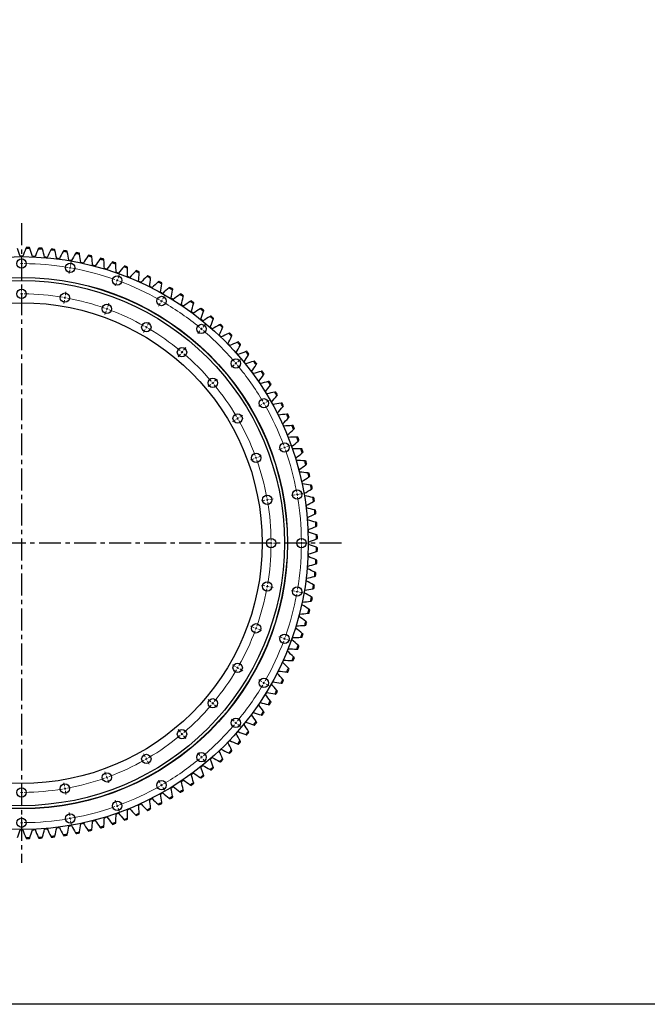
# Model space of a CAD drawing. Header units: millimetres. Extents: x 65 to 5169, y 6149 to 10179.
# Tile 2 of 15: x 1344 to 2617, y 6149 to 8148. Entities that reach past the tile are written whole.
import ezdxf

# ---------------------------------------------------------------- set-up
doc = ezdxf.new("R2010")
doc.units = ezdxf.units.MM
doc.header["$LTSCALE"] = 20
doc.linetypes.add('CENTER', pattern=[10.16, 6.35, -1.27, 1.27, -1.27])

msp = doc.modelspace()

# ---------------------------------------------------------------- linework, layer by layer
at = {"linetype": 'CENTER', "ltscale": 0.35}
for p, q in [((1348.1, 7735.1), (1348.1, 6436.4)), ((1996.9, 7085.7), (699.4, 7085.7))]:
    msp.add_line(p, q, dxfattribs=at)
at = {"color": 7, "linetype": 'Continuous', "lineweight": 25}
for p, q in [((1348.1, 7668), (1345.4, 7668)), ((1350.8, 7668), (1348.1, 7668)), ((1372.8, 7667.5), (1370.1, 7667.6)), ((1375.5, 7667.3), (1372.8, 7667.5)), ((1397.5, 7665.9), (1394.8, 7666.1)), ((1400.2, 7665.6), (1397.5, 7665.9)), ((1422.1, 7663.3), (1419.4, 7663.6)), ((1424.7, 7662.9), (1422.1, 7663.3)), ((1446.5, 7659.6), (1443.9, 7660)), ((1449.2, 7659.1), (1446.5, 7659.6)), ((1470.8, 7654.9), (1468.2, 7655.5)), ((1473.4, 7654.3), (1470.8, 7654.9)), ((1494.8, 7649.2), (1492.2, 7649.9)), ((1497.4, 7648.5), (1494.8, 7649.2)), ((1518.6, 7642.5), (1516, 7643.2)), ((1521.2, 7641.7), (1518.6, 7642.5)), ((1542.1, 7634.7), (1539.6, 7635.6)), ((1544.6, 7633.8), (1542.1, 7634.7)), ((1565.2, 7626), (1562.7, 7627)), ((1567.7, 7625), (1565.2, 7626)), ((1588, 7616.3), (1585.5, 7617.4)), ((1590.4, 7615.2), (1588, 7616.3)), ((1610.3, 7605.6), (1607.9, 7606.8)), ((1612.7, 7604.4), (1610.3, 7605.6)), ((1632.1, 7594), (1629.7, 7595.3)), ((1634.4, 7592.7), (1632.1, 7594)), ((1653.4, 7581.5), (1651.1, 7582.9)), ((1655.7, 7580.1), (1653.4, 7581.5)), ((1674.2, 7568.1), (1671.9, 7569.6)), ((1676.4, 7566.6), (1674.2, 7568.1)), ((1694.4, 7553.9), (1692.2, 7555.4)), ((1696.5, 7552.2), (1694.4, 7553.9)), ((1713.9, 7538.7), (1711.8, 7540.4)), ((1716, 7537), (1713.9, 7538.7)), ((1732.8, 7522.8), (1730.8, 7524.6)), ((1734.8, 7521), (1732.8, 7522.8)), ((1751, 7506.1), (1749.1, 7507.9)), ((1752.9, 7504.2), (1751, 7506.1)), ((1768.5, 7488.6), (1766.6, 7490.5)), ((1770.3, 7486.7), (1768.5, 7488.6)), ((1785.2, 7470.4), (1783.4, 7472.4)), ((1787, 7468.4), (1785.2, 7470.4)), ((1801.1, 7451.5), (1799.4, 7453.6)), ((1802.8, 7449.4), (1801.1, 7451.5)), ((1816.3, 7431.9), (1814.6, 7434.1)), ((1817.8, 7429.8), (1816.3, 7431.9)), ((1830.5, 7411.8), (1829, 7414)), ((1832, 7409.5), (1830.5, 7411.8)), ((1843.9, 7391), (1842.5, 7393.3)), ((1845.3, 7388.7), (1843.9, 7391)), ((1856.4, 7369.7), (1855.1, 7372)), ((1857.7, 7367.3), (1856.4, 7369.7)), ((1868, 7347.9), (1866.8, 7350.2)), ((1869.2, 7345.4), (1868, 7347.9)), ((1878.7, 7325.5), (1877.6, 7328)), ((1879.8, 7323.1), (1878.7, 7325.5)), ((1888.4, 7302.8), (1887.4, 7305.3)), ((1889.4, 7300.3), (1888.4, 7302.8)), ((1897.1, 7279.7), (1896.2, 7282.2)), ((1898, 7277.1), (1897.1, 7279.7)), ((1904.9, 7256.2), (1904.1, 7258.8)), ((1905.6, 7253.6), (1904.9, 7256.2)), ((1911.6, 7232.4), (1910.9, 7235)), ((1912.3, 7229.8), (1911.6, 7232.4)), ((1917.3, 7208.4), (1916.7, 7211)), ((1917.9, 7205.8), (1917.3, 7208.4)), ((1922, 7184.1), (1921.5, 7186.8)), ((1922.4, 7181.5), (1922, 7184.1)), ((1925.7, 7159.7), (1925.3, 7162.3)), ((1926, 7157), (1925.7, 7159.7)), ((1928.3, 7135.1), (1928, 7137.8)), ((1928.5, 7132.4), (1928.3, 7135.1)), ((1929.9, 7110.4), (1929.7, 7113.1)), ((1930, 7107.7), (1929.9, 7110.4)), ((1930.4, 7085.7), (1930.4, 7088.4)), ((1930.4, 7083), (1930.4, 7085.7)), ((1929.7, 7058.3), (1929.9, 7061)), ((1929.9, 7061), (1930, 7063.7)), ((1928, 7033.7), (1928.3, 7036.3)), ((1928.3, 7036.3), (1928.5, 7039)), ((1925.3, 7009.1), (1925.7, 7011.8)), ((1925.7, 7011.8), (1926, 7014.4)), ((1921.5, 6984.7), (1922, 6987.3)), ((1922, 6987.3), (1922.4, 6990)), ((1916.7, 6960.4), (1917.3, 6963)), ((1917.3, 6963), (1917.9, 6965.7)), ((1910.9, 6936.4), (1911.6, 6939)), ((1911.6, 6939), (1912.3, 6941.6)), ((1904.9, 6915.2), (1905.6, 6917.8)), ((1904.1, 6912.6), (1904.9, 6915.2)), ((1896.2, 6889.2), (1897.1, 6891.7)), ((1897.1, 6891.7), (1898, 6894.3)), ((1887.4, 6866.1), (1888.4, 6868.6)), ((1888.4, 6868.6), (1889.4, 6871.1)), ((1877.6, 6843.4), (1878.7, 6845.9)), ((1878.7, 6845.9), (1879.8, 6848.3)), ((1866.8, 6821.2), (1868, 6823.6)), ((1868, 6823.6), (1869.2, 6826)), ((1855.1, 6799.4), (1856.4, 6801.7)), ((1856.4, 6801.7), (1857.7, 6804.1)), ((1842.5, 6778.1), (1843.9, 6780.4)), ((1843.9, 6780.4), (1845.3, 6782.7)), ((1829, 6757.4), (1830.5, 6759.7)), ((1830.5, 6759.7), (1832, 6761.9)), ((1814.6, 6737.3), (1816.3, 6739.5)), ((1816.3, 6739.5), (1817.8, 6741.7)), ((1799.4, 6717.8), (1801.1, 6719.9)), ((1801.1, 6719.9), (1802.8, 6722)), ((1783.4, 6699), (1785.2, 6701)), ((1785.2, 6701), (1787, 6703.1)), ((1766.6, 6680.9), (1768.5, 6682.8)), ((1768.5, 6682.8), (1770.3, 6684.8)), ((1749.1, 6663.5), (1751, 6665.3)), ((1751, 6665.3), (1752.9, 6667.2)), ((1730.8, 6646.9), (1732.8, 6648.6)), ((1732.8, 6648.6), (1734.8, 6650.4)), ((1692.2, 6616), (1694.4, 6617.6)), ((1694.4, 6617.6), (1696.5, 6619.2)), ((1711.8, 6631), (1713.9, 6632.7)), ((1713.9, 6632.7), (1716, 6634.4)), ((1671.9, 6601.8), (1674.2, 6603.3)), ((1674.2, 6603.3), (1676.4, 6604.8)), ((1629.7, 6576.1), (1632.1, 6577.4)), ((1632.1, 6577.4), (1634.4, 6578.7)), ((1651.1, 6588.5), (1653.4, 6589.9)), ((1653.4, 6589.9), (1655.7, 6591.3)), ((1588, 6555.1), (1590.4, 6556.3)), ((1607.9, 6564.6), (1610.3, 6565.8)), ((1610.3, 6565.8), (1612.7, 6567)), ((1539.6, 6535.8), (1542.1, 6536.7)), ((1542.1, 6536.7), (1544.6, 6537.6)), ((1562.7, 6544.5), (1565.2, 6545.4)), ((1565.2, 6545.4), (1567.7, 6546.5)), ((1585.5, 6554), (1588, 6555.1)), ((1468.2, 6516), (1470.8, 6516.5)), ((1470.8, 6516.5), (1473.4, 6517.1)), ((1492.2, 6521.6), (1494.8, 6522.2)), ((1494.8, 6522.2), (1497.4, 6522.9)), ((1516, 6528.2), (1518.6, 6529)), ((1518.6, 6529), (1521.2, 6529.8)), ((1345.4, 6503.5), (1348.1, 6503.5)), ((1348.1, 6503.5), (1350.8, 6503.5)), ((1370.1, 6503.9), (1372.8, 6504)), ((1372.8, 6504), (1375.5, 6504.1)), ((1394.8, 6505.3), (1397.5, 6505.6)), ((1397.5, 6505.6), (1400.2, 6505.8)), ((1419.4, 6507.8), (1422.1, 6508.2)), ((1422.1, 6508.2), (1424.7, 6508.5)), ((1443.9, 6511.4), (1446.5, 6511.8)), ((1446.5, 6511.8), (1449.2, 6512.3))]:
    msp.add_line(p, q, dxfattribs=at)
at = {"color": 0, "linetype": 'Continuous', "lineweight": 18}
for p, q in [((1348.1, 7658.2), (1348.1, 7665.2)), ((1348.1, 7653.2), (1348.1, 7655.7)), ((1447.5, 7649.5), (1448.8, 7656.4)), ((1348.1, 7653.2), (1348.1, 7650.7)), ((1348.1, 7648.2), (1348.1, 7641.2)), ((1445.8, 7639.7), (1444.6, 7632.8)), ((1446.7, 7644.6), (1446.2, 7642.1)), ((1446.7, 7644.6), (1447.1, 7647.1)), ((1542.2, 7619), (1541.4, 7616.6)), ((1542.2, 7619), (1543.1, 7621.3)), ((1543.9, 7623.7), (1546.3, 7630.3)), ((1348.1, 7596.7), (1348.1, 7603.7)), ((1436.9, 7589), (1438.1, 7595.8)), ((1540.5, 7614.3), (1538.1, 7607.7)), ((1348.1, 7591.7), (1348.1, 7594.2)), ((1348.1, 7591.7), (1348.1, 7589.2)), ((1348.1, 7586.7), (1348.1, 7579.7)), ((1435.1, 7579.1), (1433.9, 7572.2)), ((1436, 7584), (1435.6, 7581.6)), ((1436, 7584), (1436.4, 7586.5)), ((1631.9, 7577.2), (1630.6, 7575)), ((1631.9, 7577.2), (1633.1, 7579.3)), ((1634.4, 7581.5), (1637.9, 7587.6)), ((1519.5, 7556.5), (1517.1, 7549.9)), ((1521.2, 7561.2), (1520.3, 7558.9)), ((1521.2, 7561.2), (1522, 7563.5)), ((1522.9, 7565.9), (1525.3, 7572.5)), ((1629.4, 7572.9), (1625.9, 7566.8)), ((1598.6, 7519.6), (1595.1, 7513.5)), ((1601.1, 7523.9), (1599.9, 7521.8)), ((1601.1, 7523.9), (1602.4, 7526.1)), ((1603.6, 7528.3), (1607.1, 7534.3)), ((1709.7, 7516.6), (1705.2, 7511.3)), ((1712.9, 7520.4), (1711.3, 7518.5)), ((1712.9, 7520.4), (1714.5, 7522.4)), ((1716.1, 7524.3), (1720.6, 7529.6)), ((1676.6, 7477.2), (1681.1, 7482.5)), ((1670.2, 7469.5), (1665.7, 7464.1)), ((1673.4, 7473.3), (1671.8, 7471.4)), ((1673.4, 7473.3), (1675, 7475.2)), ((1786.7, 7453.7), (1792, 7458.2)), ((1779, 7447.3), (1773.7, 7442.8)), ((1782.9, 7450.5), (1780.9, 7448.9)), ((1782.9, 7450.5), (1784.8, 7452.1)), ((1739.6, 7414.2), (1744.9, 7418.7)), ((1731.9, 7407.8), (1726.6, 7403.3)), ((1735.7, 7411), (1733.8, 7409.4)), ((1735.7, 7411), (1737.7, 7412.6)), ((1835.3, 7367), (1829.2, 7363.5)), ((1839.6, 7369.5), (1837.4, 7368.2)), ((1839.6, 7369.5), (1841.8, 7370.7)), ((1843.9, 7372), (1850, 7375.5)), ((1782, 7336.2), (1775.9, 7332.7)), ((1786.3, 7338.7), (1784.2, 7337.5)), ((1786.3, 7338.7), (1788.5, 7340)), ((1790.7, 7341.2), (1796.7, 7344.7)), ((1876.7, 7278.1), (1870.1, 7275.7)), ((1881.4, 7279.8), (1879.1, 7279)), ((1881.4, 7279.8), (1883.7, 7280.7)), ((1886.1, 7281.5), (1892.7, 7283.9)), ((1818.9, 7257.1), (1812.3, 7254.7)), ((1823.6, 7258.8), (1821.3, 7257.9)), ((1823.6, 7258.8), (1826, 7259.6)), ((1828.3, 7260.5), (1834.9, 7262.9)), ((1851.4, 7174.4), (1858.3, 7175.7)), ((1902.1, 7183.4), (1895.2, 7182.2)), ((1907, 7184.3), (1904.5, 7183.8)), ((1907, 7184.3), (1909.5, 7184.7)), ((1911.9, 7185.1), (1918.8, 7186.3)), ((1841.5, 7172.7), (1834.6, 7171.5)), ((1846.4, 7173.6), (1844, 7173.1)), ((1846.4, 7173.6), (1848.9, 7174)), ((1849.1, 7085.7), (1842.1, 7085.7)), ((1854.1, 7085.7), (1851.6, 7085.7)), ((1854.1, 7085.7), (1856.6, 7085.7)), ((1859.1, 7085.7), (1866.1, 7085.7)), ((1910.6, 7085.7), (1903.6, 7085.7)), ((1915.6, 7085.7), (1913.1, 7085.7)), ((1915.6, 7085.7), (1918.1, 7085.7)), ((1920.6, 7085.7), (1927.6, 7085.7)), ((1841.5, 6998.7), (1834.6, 6999.9)), ((1846.4, 6997.8), (1844, 6998.3)), ((1846.4, 6997.8), (1848.9, 6997.4)), ((1851.4, 6997), (1858.3, 6995.8)), ((1902.1, 6988), (1895.2, 6989.3)), ((1907, 6987.2), (1904.5, 6987.6)), ((1907, 6987.2), (1909.5, 6986.7)), ((1911.9, 6986.3), (1918.8, 6985.1)), ((1818.9, 6914.4), (1812.3, 6916.8)), ((1823.6, 6912.7), (1821.3, 6913.5)), ((1823.6, 6912.7), (1826, 6911.8)), ((1828.3, 6910.9), (1834.9, 6908.5)), ((1876.7, 6893.3), (1870.1, 6895.7)), ((1881.4, 6891.6), (1879.1, 6892.5)), ((1881.4, 6891.6), (1883.7, 6890.8)), ((1886.1, 6889.9), (1892.7, 6887.5)), ((1782, 6835.2), (1775.9, 6838.7)), ((1786.3, 6832.7), (1784.2, 6834)), ((1786.3, 6832.7), (1788.5, 6831.5)), ((1790.7, 6830.2), (1796.7, 6826.7)), ((1835.3, 6804.5), (1829.2, 6808)), ((1839.6, 6802), (1837.4, 6803.2)), ((1839.6, 6802), (1841.8, 6800.7)), ((1843.9, 6799.5), (1850, 6796)), ((1731.9, 6763.7), (1726.6, 6768.2)), ((1735.7, 6760.5), (1733.8, 6762.1)), ((1735.7, 6760.5), (1737.7, 6758.9)), ((1739.6, 6757.3), (1744.9, 6752.8)), ((1779, 6724.1), (1773.7, 6728.6)), ((1782.9, 6720.9), (1780.9, 6722.5)), ((1782.9, 6720.9), (1784.8, 6719.3)), ((1786.7, 6717.7), (1792, 6713.2)), ((1670.2, 6701.9), (1665.7, 6707.3)), ((1673.4, 6698.1), (1671.8, 6700)), ((1673.4, 6698.1), (1675, 6696.2)), ((1676.6, 6694.3), (1681.1, 6688.9)), ((1598.6, 6651.8), (1595.1, 6657.9)), ((1709.7, 6654.8), (1705.2, 6660.2)), ((1601.1, 6647.5), (1599.9, 6649.7)), ((1601.1, 6647.5), (1602.4, 6645.3)), ((1603.6, 6643.2), (1607.1, 6637.1)), ((1712.9, 6651), (1711.3, 6652.9)), ((1712.9, 6651), (1714.5, 6649.1)), ((1716.1, 6647.2), (1720.6, 6641.8)), ((1519.5, 6614.9), (1517.1, 6621.5)), ((1435.1, 6592.3), (1433.9, 6599.2)), ((1521.2, 6610.2), (1520.3, 6612.6)), ((1521.2, 6610.2), (1522, 6607.9)), ((1522.9, 6605.5), (1525.3, 6599)), ((1629.4, 6598.6), (1625.9, 6604.6)), ((1631.9, 6594.2), (1630.6, 6596.4)), ((1348.1, 6584.7), (1348.1, 6591.7)), ((1348.1, 6579.7), (1348.1, 6582.2)), ((1348.1, 6579.7), (1348.1, 6577.2)), ((1436, 6587.4), (1435.6, 6589.9)), ((1436, 6587.4), (1436.4, 6584.9)), ((1436.9, 6582.5), (1438.1, 6575.6)), ((1631.9, 6594.2), (1633.1, 6592.1)), ((1634.4, 6589.9), (1637.9, 6583.9)), ((1348.1, 6574.7), (1348.1, 6567.7)), ((1540.5, 6557.1), (1538.1, 6563.7)), ((1445.8, 6531.8), (1444.6, 6538.7)), ((1542.2, 6552.4), (1541.4, 6554.8)), ((1542.2, 6552.4), (1543.1, 6550.1)), ((1543.9, 6547.7), (1546.3, 6541.2)), ((1348.1, 6523.2), (1348.1, 6530.2)), ((1348.1, 6518.2), (1348.1, 6520.7)), ((1348.1, 6518.2), (1348.1, 6515.7)), ((1446.7, 6526.8), (1446.2, 6529.3)), ((1446.7, 6526.8), (1447.1, 6524.4)), ((1447.5, 6521.9), (1448.8, 6515)), ((1348.1, 6513.2), (1348.1, 6506.2))]:
    msp.add_line(p, q, dxfattribs=at)
at = {"lineweight": 25}
msp.add_lwpolyline([(65.4, 10179.3), (5168.7, 10179.3), (5168.7, 6149.5), (65.4, 6149.5)], close=True, dxfattribs=at)
at = {"color": 7, "linetype": 'Continuous', "lineweight": 25}
for centre, radius in [((1348.1, 7085.7), 581.5), ((1348.1, 7653.2), 9.5), ((1446.7, 7644.6), 9.5), ((1348.1, 7085.7), 539.5), ((1348.1, 7085.7), 539), ((1348.1, 7085.7), 533), ((1542.2, 7619), 9.5), ((1348.1, 7591.7), 9.5), ((1436, 7584), 9.5), ((1631.9, 7577.2), 9.5), ((1348.1, 7085.7), 488), ((1521.2, 7561.2), 9.5), ((1601.1, 7523.9), 9.5), ((1712.9, 7520.4), 9.5), ((1673.4, 7473.3), 9.5), ((1782.9, 7450.5), 9.5), ((1735.7, 7411), 9.5), ((1839.6, 7369.5), 9.5), ((1786.3, 7338.7), 9.5), ((1881.4, 7279.8), 9.5), ((1823.6, 7258.8), 9.5), ((1846.4, 7173.6), 9.5), ((1907, 7184.3), 9.5), ((1854.1, 7085.7), 9.5), ((1915.6, 7085.7), 9.5), ((1846.4, 6997.8), 9.5), ((1907, 6987.2), 9.5), ((1823.6, 6912.7), 9.5), ((1881.4, 6891.6), 9.5), ((1786.3, 6832.7), 9.5), ((1839.6, 6802), 9.5), ((1735.7, 6760.5), 9.5), ((1782.9, 6720.9), 9.5), ((1673.4, 6698.1), 9.5), ((1601.1, 6647.5), 9.5), ((1712.9, 6651), 9.5), ((1521.2, 6610.2), 9.5), ((1436, 6587.4), 9.5), ((1631.9, 6594.2), 9.5), ((1348.1, 6579.7), 9.5), ((1542.2, 6552.4), 9.5), ((1446.7, 6526.8), 9.5), ((1348.1, 6518.2), 9.5)]:
    msp.add_circle(centre, radius, dxfattribs=at)
for radius, start, end in [(598, 88.385, 89.1825), (600, 88.4608, 89.1067), (598, 85.9526, 86.7501), (600, 86.0284, 86.6743), (598, 83.5202, 84.3177), (600, 83.596, 84.2419), (598, 81.0877, 81.8852), (600, 81.1635, 81.8094), (600, 78.7311, 79.377), (598, 78.6553, 79.4528), (598, 76.2229, 77.0204), (600, 76.2987, 76.9446), (598, 73.7904, 74.5879), (600, 73.8662, 74.5121), (600, 71.4338, 72.0797), (598, 71.358, 72.1555), (598, 68.9256, 69.7231), (600, 69.0014, 69.6473), (598, 66.4931, 67.2907), (600, 66.5689, 67.2148), (598, 64.0607, 64.8582), (600, 64.1365, 64.7824), (598, 61.6283, 62.4258), (600, 61.7041, 62.35), (598, 59.1958, 59.9934), (600, 59.2716, 59.9175), (598, 56.7634, 57.5609), (600, 56.8392, 57.4851), (598, 54.331, 55.1285), (600, 54.4068, 55.0527), (598, 51.8985, 52.6961), (600, 51.9744, 52.6202), (598, 49.4661, 50.2636), (600, 49.5419, 50.1878), (598, 47.0337, 47.8312), (600, 47.1095, 47.7554), (598, 44.6012, 45.3988), (600, 44.6771, 45.3229), (598, 42.1688, 42.9663), (600, 42.2446, 42.8905), (598, 39.7364, 40.5339), (600, 39.8122, 40.4581), (598, 37.3039, 38.1015), (600, 37.3798, 38.0256), (598, 34.8715, 35.669), (600, 34.9473, 35.5932), (598, 32.4391, 33.2366), (600, 32.5149, 33.1608), (598, 30.0066, 30.8042), (600, 30.0825, 30.7284), (598, 27.5742, 28.3717), (600, 27.65, 28.2959), (598, 25.1418, 25.9393), (600, 25.2176, 25.8635), (598, 22.7093, 23.5069), (600, 22.7852, 23.4311), (598, 20.2769, 21.0744), (600, 20.3527, 20.9986), (598, 17.8445, 18.642), (600, 17.9203, 18.5662), (598, 15.4121, 16.2096), (600, 15.4879, 16.1338), (598, 12.9796, 13.7771), (600, 13.0554, 13.7013), (598, 10.5472, 11.3447), (600, 10.623, 11.2689), (598, 8.1148, 8.9123), (600, 8.1906, 8.8365), (598, 5.6823, 6.4798), (600, 5.7581, 6.404), (598, 3.2499, 4.0474), (600, 3.3257, 3.9716), (598, 0.8175, 1.615), (600, 0.8933, 1.5392), (598, 358.385, 359.1825), (600, 358.4608, 359.1067), (598, 355.9526, 356.7501), (600, 356.0284, 356.6743), (598, 353.5202, 354.3177), (600, 353.596, 354.2419), (598, 351.0877, 351.8852), (600, 351.1635, 351.8094), (598, 348.6553, 349.4528), (600, 348.7311, 349.377), (598, 346.2229, 347.0204), (600, 346.2987, 346.9446), (598, 343.7904, 344.5879), (600, 343.8662, 344.5121), (598, 341.358, 342.1555), (600, 341.4338, 342.0797), (598, 338.9256, 339.7231), (600, 339.0014, 339.6473), (598, 336.4931, 337.2907), (600, 336.5689, 337.2148), (598, 334.0607, 334.8582), (600, 334.1365, 334.7824), (598, 331.6283, 332.4258), (600, 331.7041, 332.35), (598, 329.1958, 329.9934), (600, 329.2716, 329.9175), (598, 326.7634, 327.5609), (600, 326.8392, 327.4851), (598, 324.331, 325.1285), (600, 324.4068, 325.0527), (598, 321.8985, 322.6961), (600, 321.9744, 322.6202), (598, 319.4661, 320.2636), (600, 319.5419, 320.1878), (598, 317.0337, 317.8312), (600, 317.1095, 317.7554), (598, 314.6012, 315.3988), (600, 314.6771, 315.3229), (598, 312.1688, 312.9663), (600, 312.2446, 312.8905), (598, 309.7364, 310.5339), (600, 309.8122, 310.4581), (598, 304.8715, 305.669), (600, 304.9473, 305.5932), (598, 307.3039, 308.1015), (600, 307.3798, 308.0256), (598, 302.4391, 303.2366), (600, 302.5149, 303.1608), (598, 297.5742, 298.3717), (600, 297.65, 298.2959), (598, 300.0066, 300.8042), (600, 300.0825, 300.7284), (598, 292.7093, 293.5069), (598, 295.1418, 295.9393), (600, 295.2176, 295.8635), (598, 287.8445, 288.642), (600, 287.9203, 288.5662), (598, 290.2769, 291.0744), (600, 290.3527, 290.9986), (600, 292.7852, 293.4311), (598, 280.5472, 281.3447), (600, 280.623, 281.2689), (598, 282.9796, 283.7771), (600, 283.0554, 283.7013), (598, 285.4121, 286.2096), (600, 285.4879, 286.1338), (598, 270.8175, 271.615), (600, 270.8933, 271.5392), (598, 273.2499, 274.0474), (600, 273.3257, 273.9716), (598, 275.6823, 276.4798), (600, 275.7581, 276.404), (598, 278.1148, 278.9123), (600, 278.1906, 278.8365)]:
    msp.add_arc((1348.1, 7085.7), radius, start, end, dxfattribs=at)
at = {"color": 0, "linetype": 'Continuous', "lineweight": 18}
for radius, start, end in [(567.5, 90, 90.2524), (567.5, 89.7476, 90), (567.5, 80.5048, 89.4952), (567.5, 80, 80.2524), (567.5, 79.7476, 80), (567.5, 70.5048, 79.4952), (567.5, 70, 70.2524), (567.5, 69.7476, 70), (567.5, 60.5048, 69.4952), (506, 90, 90.2831), (506, 89.7169, 90), (506, 80.5662, 89.4338), (506, 80, 80.2831), (506, 79.7169, 80), (506, 70.5662, 79.4338), (567.5, 60, 60.2524), (567.5, 59.7476, 60), (506, 70, 70.2831), (506, 69.7169, 70), (506, 60.5662, 69.4338), (567.5, 50.5048, 59.4952), (506, 60, 60.2831), (506, 59.7169, 60), (506, 50.5662, 59.4338), (567.5, 50, 50.2524), (567.5, 49.7476, 50), (567.5, 40.5048, 49.4952), (506, 50, 50.2831), (506, 49.7169, 50), (506, 40.5662, 49.4338), (567.5, 40, 40.2524), (567.5, 39.7476, 40), (567.5, 30.5048, 39.4952), (506, 40, 40.2831), (506, 39.7169, 40), (506, 30.5662, 39.4338), (567.5, 30, 30.2524), (567.5, 29.7476, 30), (567.5, 20.5048, 29.4952), (506, 30, 30.2831), (506, 29.7169, 30), (506, 20.5662, 29.4338), (567.5, 20, 20.2524), (567.5, 19.7476, 20), (506, 20, 20.2831), (506, 19.7169, 20), (567.5, 10.5048, 19.4952), (506, 10.5662, 19.4338), (506, 10, 10.2831), (567.5, 10, 10.2524), (567.5, 9.7476, 10), (567.5, 0.5048, 9.4952), (506, 9.7169, 10), (506, 0.5662, 9.4338), (506, 350.5662, 359.4338), (506, 0, 0.2831), (506, 359.7169, 0), (567.5, 350.5048, 359.4952), (567.5, 0, 0.2524), (567.5, 359.7476, 0), (506, 349.7169, 350), (506, 350, 350.2831), (506, 340.5662, 349.4338), (567.5, 340.5048, 349.4952), (567.5, 349.7476, 350), (567.5, 350, 350.2524), (506, 330.5662, 339.4338), (506, 339.7169, 340), (506, 340, 340.2831), (567.5, 330.5048, 339.4952), (567.5, 339.7476, 340), (567.5, 340, 340.2524), (506, 320.5662, 329.4338), (506, 329.7169, 330), (506, 330, 330.2831), (567.5, 320.5048, 329.4952), (567.5, 329.7476, 330), (567.5, 330, 330.2524), (506, 310.5662, 319.4338), (506, 319.7169, 320), (506, 320, 320.2831), (567.5, 310.5048, 319.4952), (567.5, 319.7476, 320), (567.5, 320, 320.2524), (506, 309.7169, 310), (506, 310, 310.2831), (506, 300.5662, 309.4338), (506, 290.5662, 299.4338), (506, 299.7169, 300), (506, 300, 300.2831), (567.5, 300.5048, 309.4952), (567.5, 309.7476, 310), (567.5, 310, 310.2524), (506, 280.5662, 289.4338), (506, 289.7169, 290), (506, 290, 290.2831), (506, 269.7169, 270), (506, 270, 270.2831), (506, 270.5662, 279.4338), (506, 279.7169, 280), (506, 280, 280.2831), (567.5, 290.5048, 299.4952), (567.5, 299.7476, 300), (567.5, 300, 300.2524), (567.5, 280.5048, 289.4952), (567.5, 289.7476, 290), (567.5, 290, 290.2524), (567.5, 269.7476, 270), (567.5, 270, 270.2524), (567.5, 270.5048, 279.4952), (567.5, 279.7476, 280), (567.5, 280, 280.2524)]:
    msp.add_arc((1348.1, 7085.7), radius, start, end, dxfattribs=at)
at = {"color": 7, "linetype": 'Continuous', "lineweight": 25}
for points in [[(1345.4, 7668), (1343.7, 7673.2), (1341.7, 7678.5), (1339.6, 7683.7)], [(1356.7, 7683.7), (1354.5, 7678.5), (1352.6, 7673.2), (1350.8, 7668)], [(1357.5, 7685.6), (1357.2, 7685), (1356.9, 7684.3), (1356.7, 7683.7)], [(1365, 7683.5), (1364.7, 7684.2), (1364.5, 7684.8), (1364.2, 7685.5)], [(1370.1, 7667.6), (1368.6, 7672.9), (1366.9, 7678.2), (1365, 7683.5)], [(1382, 7682.8), (1379.7, 7677.7), (1377.5, 7672.5), (1375.5, 7667.3)], [(1382.9, 7684.7), (1382.6, 7684.1), (1382.3, 7683.4), (1382, 7682.8)], [(1390.3, 7682.2), (1390.1, 7682.9), (1389.9, 7683.6), (1389.7, 7684.3)], [(1394.8, 7666.1), (1393.5, 7671.5), (1392, 7676.9), (1390.3, 7682.2)], [(1407.3, 7680.8), (1404.8, 7675.8), (1402.4, 7670.7), (1400.2, 7665.6)], [(1408.3, 7682.7), (1408, 7682.1), (1407.7, 7681.4), (1407.3, 7680.8)], [(1415.6, 7679.9), (1415.4, 7680.6), (1415.2, 7681.3), (1415, 7682)], [(1419.4, 7663.6), (1418.3, 7669.1), (1417.1, 7674.5), (1415.6, 7679.9)], [(1432.5, 7677.7), (1429.8, 7672.9), (1427.2, 7667.9), (1424.7, 7662.9)], [(1433.6, 7679.6), (1433.2, 7679), (1432.9, 7678.4), (1432.5, 7677.7)], [(1440.8, 7676.5), (1440.6, 7677.2), (1440.5, 7677.9), (1440.3, 7678.6)], [(1443.9, 7660), (1443, 7665.5), (1442, 7671), (1440.8, 7676.5)], [(1458.7, 7675.4), (1458.3, 7674.8), (1458, 7674.2), (1457.6, 7673.6)], [(1457.6, 7673.6), (1454.6, 7668.9), (1451.8, 7664), (1449.2, 7659.1)], [(1465.8, 7672), (1465.6, 7672.7), (1465.5, 7673.4), (1465.4, 7674.1)], [(1468.2, 7655.5), (1467.5, 7661), (1466.7, 7666.5), (1465.8, 7672)], [(1482.4, 7668.4), (1479.3, 7663.8), (1476.3, 7659.1), (1473.4, 7654.3)], [(1483.7, 7670.2), (1483.3, 7669.6), (1482.8, 7669), (1482.4, 7668.4)], [(1490.5, 7666.5), (1490.4, 7667.2), (1490.3, 7667.9), (1490.2, 7668.6)], [(1492.2, 7649.9), (1491.8, 7655.4), (1491.3, 7661), (1490.5, 7666.5)], [(1507, 7662.2), (1503.7, 7657.7), (1500.5, 7653.2), (1497.4, 7648.5)], [(1508.3, 7663.9), (1507.9, 7663.4), (1507.5, 7662.8), (1507, 7662.2)], [(1515.1, 7659.9), (1515, 7660.7), (1514.9, 7661.4), (1514.9, 7662.1)], [(1516, 7643.2), (1515.9, 7648.8), (1515.6, 7654.4), (1515.1, 7659.9)], [(1532.7, 7656.6), (1532.3, 7656.1), (1531.8, 7655.5), (1531.4, 7654.9)], [(1531.4, 7654.9), (1527.8, 7650.6), (1524.4, 7646.2), (1521.2, 7641.7)], [(1539.3, 7652.3), (1539.2, 7653.1), (1539.2, 7653.8), (1539.2, 7654.5)], [(1539.6, 7635.6), (1539.6, 7641.2), (1539.5, 7646.8), (1539.3, 7652.3)], [(1555.4, 7646.7), (1551.6, 7642.5), (1548.1, 7638.2), (1544.6, 7633.8)], [(1556.8, 7648.3), (1556.3, 7647.7), (1555.8, 7647.2), (1555.4, 7646.7)], [(1562.7, 7627), (1563, 7632.5), (1563.2, 7638.1), (1563.2, 7643.7)], [(1563.2, 7643.7), (1563.1, 7644.4), (1563.1, 7645.2), (1563.1, 7645.9)], [(1579, 7637.4), (1575.1, 7633.3), (1571.3, 7629.2), (1567.7, 7625)], [(1580.5, 7638.9), (1580, 7638.4), (1579.5, 7637.9), (1579, 7637.4)], [(1586.6, 7634.1), (1586.7, 7634.8), (1586.7, 7635.5), (1586.7, 7636.2)], [(1585.5, 7617.4), (1586.1, 7622.9), (1586.4, 7628.5), (1586.6, 7634.1)], [(1602.2, 7627.1), (1598.1, 7623.2), (1594.2, 7619.2), (1590.4, 7615.2)], [(1603.8, 7628.5), (1603.2, 7628), (1602.7, 7627.6), (1602.2, 7627.1)], [(1607.9, 7606.8), (1608.6, 7612.3), (1609.3, 7617.9), (1609.7, 7623.5)], [(1609.7, 7623.5), (1609.8, 7624.2), (1609.8, 7624.9), (1609.9, 7625.6)], [(1624.9, 7615.8), (1620.7, 7612.1), (1616.6, 7608.3), (1612.7, 7604.4)], [(1626.6, 7617.2), (1626, 7616.7), (1625.5, 7616.3), (1624.9, 7615.8)], [(1629.7, 7595.3), (1630.8, 7600.8), (1631.6, 7606.3), (1632.3, 7611.9)], [(1632.3, 7611.9), (1632.4, 7612.6), (1632.5, 7613.3), (1632.5, 7614)], [(1647.2, 7603.6), (1642.8, 7600.1), (1638.6, 7596.5), (1634.4, 7592.7)], [(1648.9, 7604.9), (1648.3, 7604.5), (1647.7, 7604), (1647.2, 7603.6)], [(1651.1, 7582.9), (1652.4, 7588.4), (1653.5, 7593.8), (1654.4, 7599.4)], [(1654.4, 7599.4), (1654.5, 7600.1), (1654.6, 7600.8), (1654.7, 7601.5)], [(1668.9, 7590.4), (1664.4, 7587.1), (1660, 7583.7), (1655.7, 7580.1)], [(1670.6, 7591.7), (1670.1, 7591.2), (1669.5, 7590.8), (1668.9, 7590.4)], [(1671.9, 7569.6), (1673.4, 7575), (1674.7, 7580.4), (1675.9, 7585.9)], [(1675.9, 7585.9), (1676, 7586.6), (1676.2, 7587.3), (1676.3, 7588)], [(1690, 7576.3), (1685.4, 7573.2), (1680.8, 7570), (1676.4, 7566.6)], [(1691.8, 7577.5), (1691.2, 7577.1), (1690.6, 7576.7), (1690, 7576.3)], [(1692.2, 7555.4), (1693.9, 7560.7), (1695.4, 7566.1), (1696.8, 7571.5)], [(1710.5, 7561.4), (1705.8, 7558.5), (1701.1, 7555.4), (1696.5, 7552.2)], [(1696.8, 7571.5), (1697, 7572.2), (1697.2, 7572.9), (1697.3, 7573.6)], [(1712.4, 7562.5), (1711.8, 7562.1), (1711.2, 7561.8), (1710.5, 7561.4)], [(1711.8, 7540.4), (1713.7, 7545.6), (1715.5, 7550.9), (1717.1, 7556.3)], [(1717.1, 7556.3), (1717.3, 7557), (1717.5, 7557.7), (1717.7, 7558.4)], [(1730.4, 7545.6), (1725.5, 7542.9), (1720.7, 7540), (1716, 7537)], [(1732.3, 7546.6), (1731.7, 7546.3), (1731, 7545.9), (1730.4, 7545.6)], [(1730.8, 7524.6), (1732.9, 7529.7), (1734.9, 7534.9), (1736.8, 7540.2)], [(1736.8, 7540.2), (1737, 7540.9), (1737.2, 7541.6), (1737.5, 7542.2)], [(1749.6, 7528.9), (1744.6, 7526.4), (1739.6, 7523.8), (1734.8, 7521)], [(1749.1, 7507.9), (1751.4, 7513), (1753.6, 7518.1), (1755.7, 7523.3)], [(1751.5, 7529.9), (1750.9, 7529.6), (1750.2, 7529.3), (1749.6, 7528.9)], [(1755.7, 7523.3), (1756, 7524), (1756.2, 7524.6), (1756.5, 7525.3)], [(1768, 7511.5), (1762.9, 7509.2), (1757.9, 7506.8), (1752.9, 7504.2)], [(1766.6, 7490.5), (1769.2, 7495.5), (1771.6, 7500.5), (1773.9, 7505.6)], [(1770, 7512.4), (1769.3, 7512.1), (1768.7, 7511.8), (1768, 7511.5)], [(1773.9, 7505.6), (1774.2, 7506.3), (1774.5, 7506.9), (1774.8, 7507.6)], [(1785.7, 7493.3), (1780.5, 7491.2), (1775.4, 7489), (1770.3, 7486.7)], [(1783.4, 7472.4), (1786.2, 7477.2), (1788.9, 7482.2), (1791.3, 7487.2)], [(1787.7, 7494.1), (1787, 7493.8), (1786.4, 7493.6), (1785.7, 7493.3)], [(1791.3, 7487.2), (1791.7, 7487.8), (1792, 7488.4), (1792.3, 7489.1)], [(1802.6, 7474.4), (1797.3, 7472.5), (1792.1, 7470.5), (1787, 7468.4)], [(1799.4, 7453.6), (1802.4, 7458.3), (1805.3, 7463.1), (1808, 7468)], [(1804.7, 7475.1), (1804, 7474.8), (1803.3, 7474.6), (1802.6, 7474.4)], [(1808, 7468), (1808.3, 7468.6), (1808.7, 7469.2), (1809, 7469.9)], [(1818.7, 7454.7), (1813.3, 7453.1), (1808, 7451.3), (1802.8, 7449.4)], [(1814.6, 7434.1), (1817.8, 7438.7), (1820.9, 7443.3), (1823.8, 7448.1)], [(1820.8, 7455.3), (1820.1, 7455.1), (1819.4, 7454.9), (1818.7, 7454.7)], [(1823.8, 7448.1), (1824.2, 7448.7), (1824.5, 7449.4), (1824.9, 7450)], [(1833.9, 7434.4), (1828.5, 7433), (1823.2, 7431.5), (1817.8, 7429.8)], [(1829, 7414), (1832.4, 7418.4), (1835.6, 7423), (1838.7, 7427.6)], [(1836, 7434.9), (1835.3, 7434.8), (1834.6, 7434.6), (1833.9, 7434.4)], [(1838.7, 7427.6), (1839.1, 7428.2), (1839.5, 7428.8), (1839.9, 7429.4)], [(1848.3, 7413.5), (1842.8, 7412.3), (1837.4, 7411), (1832, 7409.5)], [(1842.5, 7393.3), (1846.1, 7397.6), (1849.5, 7402), (1852.8, 7406.5)], [(1850.4, 7413.9), (1849.7, 7413.8), (1849, 7413.6), (1848.3, 7413.5)], [(1852.8, 7406.5), (1853.2, 7407.1), (1853.7, 7407.6), (1854.1, 7408.2)], [(1861.8, 7392), (1856.2, 7391), (1850.8, 7390), (1845.3, 7388.7)], [(1855.1, 7372), (1858.9, 7376.1), (1862.5, 7380.4), (1866, 7384.8)], [(1863.9, 7392.3), (1863.2, 7392.2), (1862.5, 7392.1), (1861.8, 7392)], [(1866, 7384.8), (1866.4, 7385.3), (1866.9, 7385.9), (1867.3, 7386.5)], [(1874.3, 7369.9), (1868.7, 7369.2), (1863.2, 7368.4), (1857.7, 7367.3)], [(1866.8, 7350.2), (1870.7, 7354.2), (1874.5, 7358.3), (1878.2, 7362.5)], [(1876.4, 7370.1), (1875.7, 7370), (1875, 7370), (1874.3, 7369.9)], [(1878.2, 7362.5), (1878.7, 7363.1), (1879.1, 7363.6), (1879.6, 7364.2)], [(1885.9, 7347.3), (1880.3, 7346.9), (1874.8, 7346.2), (1869.2, 7345.4)], [(1877.6, 7328), (1881.7, 7331.8), (1885.6, 7335.7), (1889.5, 7339.8)], [(1888, 7347.5), (1887.3, 7347.4), (1886.6, 7347.3), (1885.9, 7347.3)], [(1889.5, 7339.8), (1890, 7340.3), (1890.5, 7340.8), (1890.9, 7341.3)], [(1896.5, 7324.2), (1890.9, 7324), (1885.3, 7323.6), (1879.8, 7323.1)], [(1887.4, 7305.3), (1891.6, 7308.9), (1895.7, 7312.7), (1899.8, 7316.6)], [(1898.6, 7324.3), (1897.9, 7324.3), (1897.2, 7324.3), (1896.5, 7324.2)], [(1899.8, 7316.6), (1900.3, 7317.1), (1900.8, 7317.6), (1901.3, 7318.1)], [(1906.1, 7300.7), (1900.5, 7300.8), (1895, 7300.6), (1889.4, 7300.3)], [(1908.3, 7300.7), (1907.6, 7300.7), (1906.8, 7300.7), (1906.1, 7300.7)], [(1896.2, 7282.2), (1900.6, 7285.7), (1904.9, 7289.2), (1909.1, 7293)], [(1914.7, 7276.9), (1909.2, 7277.1), (1903.6, 7277.2), (1898, 7277.1)], [(1909.1, 7293), (1909.6, 7293.4), (1910.1, 7293.9), (1910.7, 7294.4)], [(1916.9, 7276.8), (1916.2, 7276.8), (1915.5, 7276.8), (1914.7, 7276.9)], [(1904.1, 7258.8), (1908.6, 7262), (1913, 7265.4), (1917.4, 7269)], [(1917.4, 7269), (1917.9, 7269.4), (1918.5, 7269.9), (1919, 7270.3)], [(1922.4, 7252.6), (1916.8, 7253.2), (1911.2, 7253.5), (1905.6, 7253.6)], [(1910.9, 7235), (1915.6, 7238.1), (1920.1, 7241.3), (1924.6, 7244.6)], [(1924.5, 7252.4), (1923.8, 7252.5), (1923.1, 7252.6), (1922.4, 7252.6)], [(1924.6, 7244.6), (1925.2, 7245.1), (1925.8, 7245.5), (1926.3, 7245.9)], [(1928.9, 7228.1), (1923.4, 7228.9), (1917.8, 7229.4), (1912.3, 7229.8)], [(1916.7, 7211), (1921.5, 7213.9), (1926.2, 7216.9), (1930.8, 7220)], [(1931.1, 7227.8), (1930.3, 7227.9), (1929.6, 7228), (1928.9, 7228.1)], [(1930.8, 7220), (1931.4, 7220.4), (1932, 7220.8), (1932.6, 7221.3)], [(1934.4, 7203.3), (1928.9, 7204.3), (1923.4, 7205.1), (1917.9, 7205.8)], [(1936.6, 7203), (1935.9, 7203.1), (1935.1, 7203.2), (1934.4, 7203.3)], [(1936, 7195.2), (1936.6, 7195.6), (1937.2, 7195.9), (1937.8, 7196.3)], [(1921.5, 7186.8), (1926.4, 7189.4), (1931.3, 7192.2), (1936, 7195.2)], [(1938.9, 7178.4), (1933.4, 7179.6), (1928, 7180.6), (1922.4, 7181.5)], [(1941, 7177.9), (1940.3, 7178), (1939.6, 7178.2), (1938.9, 7178.4)], [(1925.3, 7162.3), (1930.3, 7164.8), (1935.3, 7167.4), (1940.1, 7170.1)], [(1942.3, 7153.2), (1936.9, 7154.6), (1931.5, 7155.9), (1926, 7157)], [(1940.1, 7170.1), (1940.8, 7170.5), (1941.4, 7170.8), (1942, 7171.2)], [(1928, 7137.8), (1933.2, 7140), (1938.2, 7142.4), (1943.2, 7144.9)], [(1944.4, 7152.6), (1943.7, 7152.8), (1943, 7153), (1942.3, 7153.2)], [(1943.2, 7144.9), (1943.8, 7145.3), (1944.5, 7145.6), (1945.1, 7145.9)], [(1944.6, 7127.9), (1939.3, 7129.6), (1933.9, 7131.1), (1928.5, 7132.4)], [(1929.7, 7113.1), (1934.9, 7115.1), (1940.1, 7117.3), (1945.2, 7119.6)], [(1946.7, 7127.3), (1946, 7127.5), (1945.3, 7127.7), (1944.6, 7127.9)], [(1945.2, 7119.6), (1945.8, 7119.9), (1946.5, 7120.2), (1947.1, 7120.5)], [(1945.9, 7102.6), (1940.6, 7104.5), (1935.3, 7106.2), (1930, 7107.7)], [(1947.9, 7101.8), (1947.2, 7102.1), (1946.6, 7102.3), (1945.9, 7102.6)], [(1930.4, 7088.4), (1935.7, 7090.2), (1940.9, 7092.1), (1946.1, 7094.2)], [(1946.1, 7077.2), (1940.9, 7079.3), (1935.7, 7081.2), (1930.4, 7083)], [(1946.1, 7094.2), (1946.7, 7094.5), (1947.4, 7094.8), (1948.1, 7095.1)], [(1948.1, 7076.4), (1947.4, 7076.6), (1946.7, 7076.9), (1946.1, 7077.2)], [(1945.2, 7051.8), (1940.1, 7054.1), (1934.9, 7056.3), (1929.7, 7058.3)], [(1930, 7063.7), (1935.3, 7065.2), (1940.6, 7067), (1945.9, 7068.9)], [(1945.9, 7068.9), (1946.6, 7069.1), (1947.2, 7069.4), (1947.9, 7069.6)], [(1928.5, 7039), (1933.9, 7040.3), (1939.3, 7041.8), (1944.6, 7043.5)], [(1944.6, 7043.5), (1945.3, 7043.7), (1946, 7043.9), (1946.7, 7044.2)], [(1947.1, 7050.9), (1946.5, 7051.2), (1945.8, 7051.5), (1945.2, 7051.8)], [(1926, 7014.4), (1931.5, 7015.5), (1936.9, 7016.8), (1942.3, 7018.2)], [(1943.2, 7026.5), (1938.2, 7029.1), (1933.2, 7031.4), (1928, 7033.7)], [(1942.3, 7018.2), (1943, 7018.4), (1943.7, 7018.6), (1944.4, 7018.8)], [(1945.1, 7025.5), (1944.5, 7025.8), (1943.8, 7026.2), (1943.2, 7026.5)], [(1940.1, 7001.3), (1935.3, 7004.1), (1930.3, 7006.7), (1925.3, 7009.1)], [(1942, 7000.2), (1941.4, 7000.6), (1940.8, 7001), (1940.1, 7001.3)], [(1936, 6976.3), (1931.3, 6979.2), (1926.4, 6982), (1921.5, 6984.7)], [(1922.4, 6990), (1928, 6990.8), (1933.4, 6991.9), (1938.9, 6993.1)], [(1937.8, 6975.1), (1937.2, 6975.5), (1936.6, 6975.9), (1936, 6976.3)], [(1938.9, 6993.1), (1939.6, 6993.2), (1940.3, 6993.4), (1941, 6993.5)], [(1930.8, 6951.4), (1926.2, 6954.6), (1921.5, 6957.6), (1916.7, 6960.4)], [(1917.9, 6965.7), (1923.4, 6966.3), (1928.9, 6967.1), (1934.4, 6968.1)], [(1934.4, 6968.1), (1935.1, 6968.2), (1935.9, 6968.3), (1936.6, 6968.5)], [(1924.6, 6926.8), (1920.1, 6930.1), (1915.6, 6933.3), (1910.9, 6936.4)], [(1912.3, 6941.6), (1917.8, 6942), (1923.4, 6942.6), (1928.9, 6943.3)], [(1928.9, 6943.3), (1929.6, 6943.4), (1930.3, 6943.5), (1931.1, 6943.6)], [(1932.6, 6950.2), (1932, 6950.6), (1931.4, 6951), (1930.8, 6951.4)], [(1905.6, 6917.8), (1911.2, 6917.9), (1916.8, 6918.3), (1922.4, 6918.8)], [(1922.4, 6918.8), (1923.1, 6918.8), (1923.8, 6918.9), (1924.5, 6919)], [(1926.3, 6925.5), (1925.8, 6925.9), (1925.2, 6926.4), (1924.6, 6926.8)], [(1917.4, 6902.5), (1913, 6906), (1908.6, 6909.4), (1904.1, 6912.6)], [(1919, 6901.1), (1918.5, 6901.6), (1917.9, 6902), (1917.4, 6902.5)], [(1909.1, 6878.5), (1904.9, 6882.2), (1900.6, 6885.8), (1896.2, 6889.2)], [(1898, 6894.3), (1903.6, 6894.2), (1909.2, 6894.3), (1914.7, 6894.6)], [(1910.7, 6877), (1910.1, 6877.5), (1909.6, 6878), (1909.1, 6878.5)], [(1914.7, 6894.6), (1915.5, 6894.6), (1916.2, 6894.6), (1916.9, 6894.7)], [(1899.8, 6854.9), (1895.7, 6858.7), (1891.6, 6862.5), (1887.4, 6866.1)], [(1889.4, 6871.1), (1895, 6870.8), (1900.5, 6870.7), (1906.1, 6870.7)], [(1906.1, 6870.7), (1906.8, 6870.7), (1907.6, 6870.7), (1908.3, 6870.7)], [(1889.5, 6831.6), (1885.6, 6835.7), (1881.7, 6839.6), (1877.6, 6843.4)], [(1879.8, 6848.3), (1885.3, 6847.8), (1890.9, 6847.4), (1896.5, 6847.2)], [(1896.5, 6847.2), (1897.2, 6847.2), (1897.9, 6847.1), (1898.6, 6847.1)], [(1901.3, 6853.3), (1900.8, 6853.9), (1900.3, 6854.4), (1899.8, 6854.9)], [(1878.2, 6808.9), (1874.5, 6813.1), (1870.7, 6817.2), (1866.8, 6821.2)], [(1869.2, 6826), (1874.8, 6825.2), (1880.3, 6824.6), (1885.9, 6824.1)], [(1885.9, 6824.1), (1886.6, 6824.1), (1887.3, 6824), (1888, 6824)], [(1890.9, 6830.1), (1890.5, 6830.6), (1890, 6831.1), (1889.5, 6831.6)], [(1866, 6786.7), (1862.5, 6791), (1858.9, 6795.3), (1855.1, 6799.4)], [(1857.7, 6804.1), (1863.2, 6803.1), (1868.7, 6802.2), (1874.3, 6801.6)], [(1874.3, 6801.6), (1875, 6801.5), (1875.7, 6801.4), (1876.4, 6801.3)], [(1879.6, 6807.3), (1879.1, 6807.8), (1878.7, 6808.4), (1878.2, 6808.9)], [(1852.8, 6764.9), (1849.5, 6769.5), (1846.1, 6773.9), (1842.5, 6778.1)], [(1845.3, 6782.7), (1850.8, 6781.5), (1856.2, 6780.4), (1861.8, 6779.5)], [(1861.8, 6779.5), (1862.5, 6779.4), (1863.2, 6779.2), (1863.9, 6779.1)], [(1867.3, 6785), (1866.9, 6785.5), (1866.4, 6786.1), (1866, 6786.7)], [(1838.7, 6743.8), (1835.6, 6748.5), (1832.4, 6753), (1829, 6757.4)], [(1832, 6761.9), (1837.4, 6760.4), (1842.8, 6759.1), (1848.3, 6758)], [(1848.3, 6758), (1849, 6757.8), (1849.7, 6757.7), (1850.4, 6757.5)], [(1854.1, 6763.2), (1853.7, 6763.8), (1853.2, 6764.4), (1852.8, 6764.9)], [(1823.8, 6723.3), (1820.9, 6728.1), (1817.8, 6732.8), (1814.6, 6737.3)], [(1817.8, 6741.7), (1823.2, 6739.9), (1828.5, 6738.4), (1833.9, 6737)], [(1833.9, 6737), (1834.6, 6736.8), (1835.3, 6736.7), (1836, 6736.5)], [(1839.9, 6742), (1839.5, 6742.6), (1839.1, 6743.2), (1838.7, 6743.8)], [(1808, 6703.4), (1805.3, 6708.3), (1802.4, 6713.1), (1799.4, 6717.8)], [(1802.8, 6722), (1808, 6720.1), (1813.3, 6718.3), (1818.7, 6716.7)], [(1818.7, 6716.7), (1819.4, 6716.5), (1820.1, 6716.3), (1820.8, 6716.1)], [(1824.9, 6721.5), (1824.5, 6722.1), (1824.2, 6722.7), (1823.8, 6723.3)], [(1791.3, 6684.3), (1788.9, 6689.3), (1786.2, 6694.2), (1783.4, 6699)], [(1787, 6703.1), (1792.1, 6700.9), (1797.3, 6698.9), (1802.6, 6697.1)], [(1802.6, 6697.1), (1803.3, 6696.8), (1804, 6696.6), (1804.7, 6696.4)], [(1809, 6701.6), (1808.7, 6702.2), (1808.3, 6702.8), (1808, 6703.4)], [(1773.9, 6665.8), (1771.6, 6670.9), (1769.2, 6676), (1766.6, 6680.9)], [(1770.3, 6684.8), (1775.4, 6682.4), (1780.5, 6680.2), (1785.7, 6678.1)], [(1785.7, 6678.1), (1786.4, 6677.9), (1787, 6677.6), (1787.7, 6677.4)], [(1792.3, 6682.3), (1792, 6683), (1791.7, 6683.6), (1791.3, 6684.3)], [(1755.7, 6648.1), (1753.6, 6653.3), (1751.4, 6658.5), (1749.1, 6663.5)], [(1752.9, 6667.2), (1757.9, 6664.6), (1762.9, 6662.2), (1768, 6659.9)], [(1768, 6659.9), (1768.7, 6659.6), (1769.3, 6659.4), (1770, 6659.1)], [(1774.8, 6663.8), (1774.5, 6664.5), (1774.2, 6665.2), (1773.9, 6665.8)], [(1736.8, 6631.2), (1734.9, 6636.5), (1732.9, 6641.7), (1730.8, 6646.9)], [(1734.8, 6650.4), (1739.6, 6647.6), (1744.6, 6645), (1749.6, 6642.5)], [(1749.6, 6642.5), (1750.2, 6642.2), (1750.9, 6641.9), (1751.5, 6641.5)], [(1756.5, 6646.1), (1756.2, 6646.8), (1756, 6647.5), (1755.7, 6648.1)], [(1696.8, 6599.9), (1695.4, 6605.3), (1693.9, 6610.7), (1692.2, 6616)], [(1696.5, 6619.2), (1701.1, 6616), (1705.8, 6613), (1710.5, 6610)], [(1717.1, 6615.1), (1715.5, 6620.5), (1713.7, 6625.8), (1711.8, 6631)], [(1716, 6634.4), (1720.7, 6631.4), (1725.5, 6628.6), (1730.4, 6625.9)], [(1730.4, 6625.9), (1731, 6625.5), (1731.7, 6625.2), (1732.3, 6624.8)], [(1737.5, 6629.2), (1737.2, 6629.9), (1737, 6630.5), (1736.8, 6631.2)], [(1675.9, 6585.5), (1674.7, 6591), (1673.4, 6596.4), (1671.9, 6601.8)], [(1676.4, 6604.8), (1680.8, 6601.4), (1685.4, 6598.2), (1690, 6595.1)], [(1697.3, 6597.8), (1697.2, 6598.5), (1697, 6599.2), (1696.8, 6599.9)], [(1710.5, 6610), (1711.2, 6609.7), (1711.8, 6609.3), (1712.4, 6608.9)], [(1717.7, 6613.1), (1717.5, 6613.8), (1717.3, 6614.5), (1717.1, 6615.1)], [(1632.3, 6559.5), (1631.6, 6565.1), (1630.8, 6570.6), (1629.7, 6576.1)], [(1634.4, 6578.7), (1638.6, 6575), (1642.8, 6571.4), (1647.2, 6567.9)], [(1654.4, 6572.1), (1653.5, 6577.6), (1652.4, 6583.1), (1651.1, 6588.5)], [(1655.7, 6591.3), (1660, 6587.8), (1664.4, 6584.3), (1668.9, 6581)], [(1668.9, 6581), (1669.5, 6580.6), (1670.1, 6580.2), (1670.6, 6579.8)], [(1676.3, 6583.4), (1676.2, 6584.1), (1676, 6584.8), (1675.9, 6585.5)], [(1690, 6595.1), (1690.6, 6594.7), (1691.2, 6594.3), (1691.8, 6593.9)], [(1590.4, 6556.3), (1594.2, 6552.2), (1598.1, 6548.2), (1602.2, 6544.4)], [(1609.7, 6548), (1609.3, 6553.5), (1608.6, 6559.1), (1607.9, 6564.6)], [(1612.7, 6567), (1616.6, 6563.1), (1620.7, 6559.3), (1624.9, 6555.6)], [(1632.5, 6557.4), (1632.5, 6558.1), (1632.4, 6558.8), (1632.3, 6559.5)], [(1647.2, 6567.9), (1647.7, 6567.4), (1648.3, 6567), (1648.9, 6566.5)], [(1654.7, 6570), (1654.6, 6570.7), (1654.5, 6571.4), (1654.4, 6572.1)], [(1544.6, 6537.6), (1548.1, 6533.2), (1551.6, 6529), (1555.4, 6524.8)], [(1563.2, 6527.7), (1563.2, 6533.3), (1563, 6538.9), (1562.7, 6544.5)], [(1567.7, 6546.5), (1571.3, 6542.2), (1575.1, 6538.1), (1579, 6534.1)], [(1586.6, 6537.3), (1586.4, 6542.9), (1586.1, 6548.5), (1585.5, 6554)], [(1586.7, 6535.2), (1586.7, 6535.9), (1586.7, 6536.6), (1586.6, 6537.3)], [(1602.2, 6544.4), (1602.7, 6543.9), (1603.2, 6543.4), (1603.8, 6542.9)], [(1609.9, 6545.8), (1609.8, 6546.5), (1609.8, 6547.2), (1609.7, 6548)], [(1624.9, 6555.6), (1625.5, 6555.2), (1626, 6554.7), (1626.6, 6554.2)], [(1473.4, 6517.1), (1476.3, 6512.3), (1479.3, 6507.6), (1482.4, 6503)], [(1490.5, 6504.9), (1491.3, 6510.5), (1491.8, 6516), (1492.2, 6521.6)], [(1497.4, 6522.9), (1500.5, 6518.3), (1503.7, 6513.7), (1507, 6509.2)], [(1515.1, 6511.5), (1515.6, 6517.1), (1515.9, 6522.6), (1516, 6528.2)], [(1521.2, 6529.8), (1524.4, 6525.2), (1527.8, 6520.8), (1531.4, 6516.5)], [(1531.4, 6516.5), (1531.8, 6515.9), (1532.3, 6515.4), (1532.7, 6514.8)], [(1539.2, 6516.9), (1539.2, 6517.7), (1539.2, 6518.4), (1539.3, 6519.1)], [(1539.3, 6519.1), (1539.5, 6524.7), (1539.6, 6530.3), (1539.6, 6535.8)], [(1555.4, 6524.8), (1555.8, 6524.2), (1556.3, 6523.7), (1556.8, 6523.2)], [(1563.1, 6525.6), (1563.1, 6526.3), (1563.1, 6527), (1563.2, 6527.7)], [(1579, 6534.1), (1579.5, 6533.6), (1580, 6533), (1580.5, 6532.5)], [(1339.6, 6487.8), (1341.7, 6493), (1343.7, 6498.2), (1345.4, 6503.5)], [(1350.8, 6503.5), (1352.6, 6498.2), (1354.5, 6493), (1356.7, 6487.8)], [(1365, 6488), (1366.9, 6493.2), (1368.6, 6498.5), (1370.1, 6503.9)], [(1375.5, 6504.1), (1377.5, 6498.9), (1379.7, 6493.8), (1382, 6488.7)], [(1390.3, 6489.2), (1392, 6494.5), (1393.5, 6499.9), (1394.8, 6505.3)], [(1400.2, 6505.8), (1402.4, 6500.7), (1404.8, 6495.6), (1407.3, 6490.7)], [(1415.6, 6491.5), (1417.1, 6496.9), (1418.3, 6502.4), (1419.4, 6507.8)], [(1424.7, 6508.5), (1427.2, 6503.5), (1429.8, 6498.6), (1432.5, 6493.7)], [(1440.8, 6494.9), (1442, 6500.4), (1443, 6505.9), (1443.9, 6511.4)], [(1449.2, 6512.3), (1451.8, 6507.4), (1454.6, 6502.6), (1457.6, 6497.8)], [(1457.6, 6497.8), (1458, 6497.2), (1458.3, 6496.6), (1458.7, 6496)], [(1465.4, 6497.3), (1465.5, 6498), (1465.6, 6498.7), (1465.8, 6499.4)], [(1465.8, 6499.4), (1466.7, 6504.9), (1467.5, 6510.4), (1468.2, 6516)], [(1482.4, 6503), (1482.8, 6502.4), (1483.3, 6501.8), (1483.7, 6501.2)], [(1490.2, 6502.8), (1490.3, 6503.5), (1490.4, 6504.2), (1490.5, 6504.9)], [(1507, 6509.2), (1507.5, 6508.6), (1507.9, 6508.1), (1508.3, 6507.5)], [(1514.9, 6509.3), (1514.9, 6510.1), (1515, 6510.8), (1515.1, 6511.5)], [(1356.7, 6487.8), (1356.9, 6487.1), (1357.2, 6486.5), (1357.5, 6485.8)], [(1364.2, 6485.9), (1364.5, 6486.6), (1364.7, 6487.3), (1365, 6488)], [(1382, 6488.7), (1382.3, 6488), (1382.6, 6487.4), (1382.9, 6486.7)], [(1389.7, 6487.2), (1389.9, 6487.8), (1390.1, 6488.5), (1390.3, 6489.2)], [(1407.3, 6490.7), (1407.7, 6490), (1408, 6489.4), (1408.3, 6488.7)], [(1415, 6489.5), (1415.2, 6490.2), (1415.4, 6490.8), (1415.6, 6491.5)], [(1432.5, 6493.7), (1432.9, 6493.1), (1433.2, 6492.5), (1433.6, 6491.8)], [(1440.3, 6492.8), (1440.5, 6493.5), (1440.6, 6494.2), (1440.8, 6494.9)]]:
    msp.add_open_spline(points, degree=3, dxfattribs=at)

doc.saveas('drawing.dxf')
